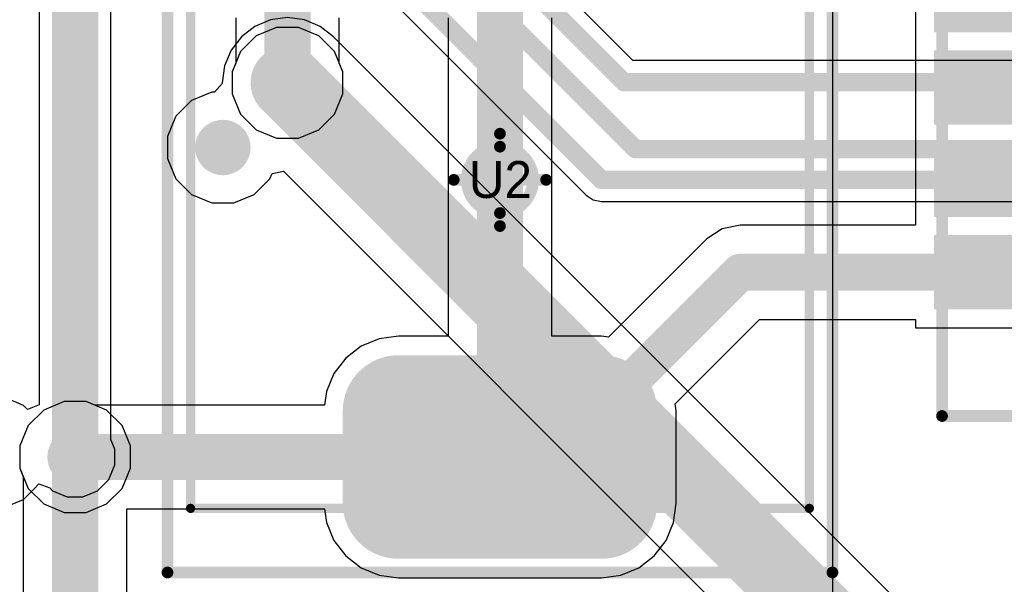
# Model space of a CAD drawing. Header units: millimetres. Extents: x -0.08 to 3.17, y -0.08 to 4.88.
# Tile 235 of 256: x 2.46 to 2.88, y 2.23 to 2.47. Entities that reach past the tile are written whole.
import ezdxf

# ---------------------------------------------------------------- set-up
doc = ezdxf.new("R2010")
doc.units = ezdxf.units.MM
doc.header["$MEASUREMENT"] = 0
for name, color, linetype in [('BottomLayer', 5, 'Continuous'), ('BottomOverlay', 54, 'Continuous'), ('Mechanical13', 56, 'Continuous'), ('Mechanical15', 56, 'Continuous'), ('Mechanical2', 216, 'Continuous'), ('MidLayer1', 16, 'Continuous'), ('MidLayer2', 76, 'Continuous'), ('MultiLayer', 9, 'Continuous'), ('TopLayer', 1, 'Continuous'), ('TopPaste', 8, 'Continuous'), ('TopSolder', 216, 'Continuous'), ('ViaHoleLayer', 16, 'Continuous')]:
    doc.layers.add(name, color=color, linetype=linetype)

# ---------------------------------------------------------------- blocks, each defined once
blk = doc.blocks.new('SPX1117M3_L_5_0_TR_F_________1_480')
at = {"layer": 'Mechanical13', "const_width": 0.00394}
for points in [[(-0.135, -0.13189), (-0.135, 0.13189)], [(0.14, 0.13189), (-0.135, 0.13189)], [(0.14, -0.13189), (0.14, 0.13189)], [(-0.135, -0.13189), (0.14, -0.13189)]]:
    blk.add_lwpolyline(points, dxfattribs=at)
at = {"layer": 'Mechanical13', "const_width": 0.00197}
for points in [[(-0.13598, 0.13189, 1), (-0.13402, 0.13189, 1)], [(-0.13598, 0.13189, 1), (-0.13402, 0.13189, 1)], [(0.13902, 0.13189, 1), (0.14098, 0.13189, 1)], [(0.13902, 0.13189, 1), (0.14098, 0.13189, 1)], [(-0.13598, -0.13189, 1), (-0.13402, -0.13189, 1)], [(-0.13598, -0.13189, 1), (-0.13402, -0.13189, 1)], [(0.13902, -0.13189, 1), (0.14098, -0.13189, 1)], [(0.13902, -0.13189, 1), (0.14098, -0.13189, 1)]]:
    blk.add_lwpolyline(points, format="xyb", close=True, dxfattribs=at)
at = {"layer": 'Mechanical13'}
blk.add_solid([(-0.135, 0.07002), (-0.075, 0.07002), (-0.135, 0.13191), (-0.075, 0.13191)], dxfattribs=at)
at = {"layer": 'Mechanical15', "const_width": 0.005}
for points in [[(-0.16732, -0.14173), (-0.16732, 0.14173)], [(0.16732, 0.14173), (-0.16732, 0.14173)], [(0.16732, -0.14173), (0.16732, 0.14173)], [(0, -0.01969), (0, 0.01969)], [(0.01969, 0), (-0.01969, 0)], [(0.16732, -0.14173), (-0.16732, -0.14173)]]:
    blk.add_lwpolyline(points, dxfattribs=at)
at = {"layer": 'Mechanical15'}
for points, const_width in [([(-0.16857, 0.14173, 1), (-0.16607, 0.14173, 1)], 0.0025), ([(-0.16857, 0.14173, 1), (-0.16607, 0.14173, 1)], 0.0025), ([(0.16607, 0.14173, 1), (0.16857, 0.14173, 1)], 0.0025), ([(0.16607, 0.14173, 1), (0.16857, 0.14173, 1)], 0.0025), ([(-0.00125, 0.01969, 1), (0.00125, 0.01969, 1)], 0.0025), ([(0.01414, 0, 1), (-0.01414, 0, 1)], 0.005), ([(-0.02093, 0, 1), (-0.01843, 0, 1)], 0.0025), ([(-0.01539, 0, 1), (-0.01289, 0, 1)], 0.0025), ([(0.01289, 0, 1), (0.01539, 0, 1)], 0.0025), ([(0.01844, 0, 1), (0.02094, 0, 1)], 0.0025), ([(-0.00125, -0.01969, 1), (0.00125, -0.01969, 1)], 0.0025), ([(-0.16857, -0.14173, 1), (-0.16607, -0.14173, 1)], 0.0025), ([(-0.16857, -0.14173, 1), (-0.16607, -0.14173, 1)], 0.0025), ([(0.16607, -0.14173, 1), (0.16857, -0.14173, 1)], 0.0025), ([(0.16607, -0.14173, 1), (0.16857, -0.14173, 1)], 0.0025)]:
    blk.add_lwpolyline(points, format="xyb", close=True, dxfattribs=dict(at, const_width=const_width))
at = {"layer": 'TopLayer'}
for points, const_width in [([(-0.15157, 0.10236, 1), (-0.13976, 0.10236, 1)], 0.01181), ([(-0.09646, 0.10236, 1), (-0.08465, 0.10236, 1)], 0.01181), ([(-0.15157, 0.07874, 1), (-0.13976, 0.07874, 1)], 0.01181), ([(-0.09646, 0.07874, 1), (-0.08465, 0.07874, 1)], 0.01181), ([(0.08858, 0.04331, 1), (0.10827, 0.04331, 1)], 0.01969), ([(0.12795, 0.04331, 1), (0.14764, 0.04331, 1)], 0.01969), ([(-0.15157, 0.01181, 1), (-0.13976, 0.01181, 1)], 0.01181), ([(-0.09646, 0.01181, 1), (-0.08465, 0.01181, 1)], 0.01181), ([(-0.15157, -0.01181, 1), (-0.13976, -0.01181, 1)], 0.01181), ([(-0.09646, -0.01181, 1), (-0.08465, -0.01181, 1)], 0.01181), ([(0.08858, -0.04331, 1), (0.10827, -0.04331, 1)], 0.01969), ([(0.12795, -0.04331, 1), (0.14764, -0.04331, 1)], 0.01969), ([(-0.15157, -0.07874, 1), (-0.13976, -0.07874, 1)], 0.01181), ([(-0.09646, -0.07874, 1), (-0.08465, -0.07874, 1)], 0.01181), ([(-0.15157, -0.10236, 1), (-0.13976, -0.10236, 1)], 0.01181), ([(-0.09646, -0.10236, 1), (-0.08465, -0.10236, 1)], 0.01181)]:
    blk.add_lwpolyline(points, format="xyb", close=True, dxfattribs=dict(at, const_width=const_width))
for points in [[(-0.09055, 0.06693), (-0.09055, 0.11417), (-0.14567, 0.06693), (-0.14567, 0.11417)], [(-0.07874, 0.07874), (-0.07874, 0.10236), (-0.15748, 0.07874), (-0.15748, 0.10236)], [(0.1378, -0.06299), (0.1378, 0.06299), (0.09843, -0.06299), (0.09843, 0.06299)], [(0.15748, -0.04331), (0.15748, 0.04331), (0.07874, -0.04331), (0.07874, 0.04331)], [(-0.09055, -0.02362), (-0.09055, 0.02362), (-0.14567, -0.02362), (-0.14567, 0.02362)], [(-0.07874, -0.01181), (-0.07874, 0.01181), (-0.15748, -0.01181), (-0.15748, 0.01181)], [(-0.09055, -0.11417), (-0.09055, -0.06693), (-0.14567, -0.11417), (-0.14567, -0.06693)], [(-0.07874, -0.10236), (-0.07874, -0.07874), (-0.15748, -0.10236), (-0.15748, -0.07874)]]:
    blk.add_solid(points, dxfattribs=at)
at = {"layer": 'TopPaste'}
for points, const_width in [([(-0.15157, 0.10236, 1), (-0.13976, 0.10236, 1)], 0.01181), ([(-0.09646, 0.10236, 1), (-0.08465, 0.10236, 1)], 0.01181), ([(-0.15157, 0.07874, 1), (-0.13976, 0.07874, 1)], 0.01181), ([(-0.09646, 0.07874, 1), (-0.08465, 0.07874, 1)], 0.01181), ([(0.08858, 0.04331, 1), (0.10827, 0.04331, 1)], 0.01969), ([(0.12795, 0.04331, 1), (0.14764, 0.04331, 1)], 0.01969), ([(-0.15157, 0.01181, 1), (-0.13976, 0.01181, 1)], 0.01181), ([(-0.09646, 0.01181, 1), (-0.08465, 0.01181, 1)], 0.01181), ([(-0.15157, -0.01181, 1), (-0.13976, -0.01181, 1)], 0.01181), ([(-0.09646, -0.01181, 1), (-0.08465, -0.01181, 1)], 0.01181), ([(0.08858, -0.04331, 1), (0.10827, -0.04331, 1)], 0.01969), ([(0.12795, -0.04331, 1), (0.14764, -0.04331, 1)], 0.01969), ([(-0.15157, -0.07874, 1), (-0.13976, -0.07874, 1)], 0.01181), ([(-0.09646, -0.07874, 1), (-0.08465, -0.07874, 1)], 0.01181), ([(-0.15157, -0.10236, 1), (-0.13976, -0.10236, 1)], 0.01181), ([(-0.09646, -0.10236, 1), (-0.08465, -0.10236, 1)], 0.01181)]:
    blk.add_lwpolyline(points, format="xyb", close=True, dxfattribs=dict(at, const_width=const_width))
for points in [[(-0.09055, 0.06693), (-0.09055, 0.11417), (-0.14567, 0.06693), (-0.14567, 0.11417)], [(-0.07874, 0.07874), (-0.07874, 0.10236), (-0.15748, 0.07874), (-0.15748, 0.10236)], [(0.1378, -0.06299), (0.1378, 0.06299), (0.09843, -0.06299), (0.09843, 0.06299)], [(0.15748, -0.04331), (0.15748, 0.04331), (0.07874, -0.04331), (0.07874, 0.04331)], [(-0.09055, -0.02362), (-0.09055, 0.02362), (-0.14567, -0.02362), (-0.14567, 0.02362)], [(-0.07874, -0.01181), (-0.07874, 0.01181), (-0.15748, -0.01181), (-0.15748, 0.01181)], [(-0.09055, -0.11417), (-0.09055, -0.06693), (-0.14567, -0.11417), (-0.14567, -0.06693)], [(-0.07874, -0.10236), (-0.07874, -0.07874), (-0.15748, -0.10236), (-0.15748, -0.07874)]]:
    blk.add_solid(points, dxfattribs=at)
at = {"layer": 'TopSolder'}
for points, const_width in [([(-0.15357, 0.10236, 1), (-0.13776, 0.10236, 1)], 0.01581), ([(-0.09846, 0.10236, 1), (-0.08265, 0.10236, 1)], 0.01581), ([(-0.15357, 0.07874, 1), (-0.13776, 0.07874, 1)], 0.01581), ([(-0.09846, 0.07874, 1), (-0.08265, 0.07874, 1)], 0.01581), ([(0.08658, 0.04331, 1), (0.11027, 0.04331, 1)], 0.02369), ([(0.12595, 0.04331, 1), (0.14964, 0.04331, 1)], 0.02369), ([(-0.15357, 0.01181, 1), (-0.13776, 0.01181, 1)], 0.01581), ([(-0.09846, 0.01181, 1), (-0.08265, 0.01181, 1)], 0.01581), ([(-0.15357, -0.01181, 1), (-0.13776, -0.01181, 1)], 0.01581), ([(-0.09846, -0.01181, 1), (-0.08265, -0.01181, 1)], 0.01581), ([(0.08658, -0.04331, 1), (0.11027, -0.04331, 1)], 0.02369), ([(0.12595, -0.04331, 1), (0.14964, -0.04331, 1)], 0.02369), ([(-0.15357, -0.07874, 1), (-0.13776, -0.07874, 1)], 0.01581), ([(-0.09846, -0.07874, 1), (-0.08265, -0.07874, 1)], 0.01581), ([(-0.15357, -0.10236, 1), (-0.13776, -0.10236, 1)], 0.01581), ([(-0.09846, -0.10236, 1), (-0.08265, -0.10236, 1)], 0.01581)]:
    blk.add_lwpolyline(points, format="xyb", close=True, dxfattribs=dict(at, const_width=const_width))
for points in [[(-0.09055, 0.06293), (-0.09055, 0.11817), (-0.14567, 0.06293), (-0.14567, 0.11817)], [(-0.07474, 0.07874), (-0.07474, 0.10236), (-0.16148, 0.07874), (-0.16148, 0.10236)], [(0.1378, -0.06699), (0.1378, 0.06699), (0.09843, -0.06699), (0.09843, 0.06699)], [(0.16148, -0.04331), (0.16148, 0.04331), (0.07474, -0.04331), (0.07474, 0.04331)], [(-0.09055, -0.02762), (-0.09055, 0.02762), (-0.14567, -0.02762), (-0.14567, 0.02762)], [(-0.07474, -0.01181), (-0.07474, 0.01181), (-0.16148, -0.01181), (-0.16148, 0.01181)], [(-0.09055, -0.11817), (-0.09055, -0.06293), (-0.14567, -0.11817), (-0.14567, -0.06293)], [(-0.07474, -0.10236), (-0.07474, -0.07874), (-0.16148, -0.10236), (-0.16148, -0.07874)]]:
    blk.add_solid(points, dxfattribs=at)
blk = doc.blocks.new('BM05B_SRSS_TB_551')
at = {"layer": 'Mechanical13', "const_width": 0.01}
for points in [[(-0.1328, 0.05799), (0.1328, 0.05799)], [(-0.1328, 0.05799), (-0.1328, -0.11)], [(0.1328, 0.05799), (0.1328, -0.11)], [(-0.1328, -0.11), (0.1328, -0.11)]]:
    blk.add_lwpolyline(points, dxfattribs=at)
at = {"layer": 'Mechanical13', "const_width": 0.005}
for points in [[(-0.1353, 0.05799, 1), (-0.1303, 0.05799, 1)], [(-0.1353, 0.05799, 1), (-0.1303, 0.05799, 1)], [(0.1303, 0.05799, 1), (0.1353, 0.05799, 1)], [(0.1303, 0.05799, 1), (0.1353, 0.05799, 1)], [(-0.1353, -0.11, 1), (-0.1303, -0.11, 1)], [(-0.1353, -0.11, 1), (-0.1303, -0.11, 1)], [(0.1303, -0.11, 1), (0.1353, -0.11, 1)], [(0.1303, -0.11, 1), (0.1353, -0.11, 1)]]:
    blk.add_lwpolyline(points, format="xyb", close=True, dxfattribs=at)
at = {"layer": 'Mechanical13'}
blk.add_solid([(-0.1328, 0.015), (-0.1, 0.015), (-0.1328, 0.05799), (-0.1, 0.05799)], dxfattribs=at)
at = {"layer": 'Mechanical15', "const_width": 0.005}
for points in [[(-0.14, 0.095), (-0.14, -0.11)], [(-0.14, 0.095), (0.14, 0.095)], [(0.14, 0.095), (0.14, -0.11)], [(0, 0.02), (0, -0.02)], [(-0.02, 0), (0.02, 0)], [(-0.14, -0.11), (0.14, -0.11)]]:
    blk.add_lwpolyline(points, dxfattribs=at)
at = {"layer": 'Mechanical15'}
for points, const_width in [([(-0.14125, 0.095, 1), (-0.13875, 0.095, 1)], 0.0025), ([(-0.14125, 0.095, 1), (-0.13875, 0.095, 1)], 0.0025), ([(0.13875, 0.095, 1), (0.14125, 0.095, 1)], 0.0025), ([(0.13875, 0.095, 1), (0.14125, 0.095, 1)], 0.0025), ([(-0.00125, 0.02, 1), (0.00125, 0.02, 1)], 0.0025), ([(0.014142, 0, 1), (-0.014142, 0, 1)], 0.005), ([(-0.02125, 0, 1), (-0.01875, 0, 1)], 0.0025), ([(-0.015392, 0, 1), (-0.012892, 0, 1)], 0.0025), ([(0.012892, 0, 1), (0.015392, 0, 1)], 0.0025), ([(0.01875, 0, 1), (0.02125, 0, 1)], 0.0025), ([(-0.00125, -0.02, 1), (0.00125, -0.02, 1)], 0.0025), ([(-0.14125, -0.11, 1), (-0.13875, -0.11, 1)], 0.0025), ([(-0.14125, -0.11, 1), (-0.13875, -0.11, 1)], 0.0025), ([(0.13875, -0.11, 1), (0.14125, -0.11, 1)], 0.0025), ([(0.13875, -0.11, 1), (0.14125, -0.11, 1)], 0.0025)]:
    blk.add_lwpolyline(points, format="xyb", close=True, dxfattribs=dict(at, const_width=const_width))
at = {"layer": 'TopLayer'}
for points in [[(-0.06693, 0.09449), (-0.09055, 0.09449), (-0.06693, 0.03347), (-0.09055, 0.03347)], [(-0.02756, 0.09449), (-0.05118, 0.09449), (-0.02756, 0.03347), (-0.05118, 0.03347)], [(0.01181, 0.09449), (-0.01181, 0.09449), (0.01181, 0.03347), (-0.01181, 0.03347)], [(0.05118, 0.09449), (0.02756, 0.09449), (0.05118, 0.03347), (0.02756, 0.03347)], [(0.09055, 0.09449), (0.06693, 0.09449), (0.09055, 0.03347), (0.06693, 0.03347)], [(-0.10638, -0.039565), (-0.15362, -0.039565), (-0.10638, -0.110435), (-0.15362, -0.110435)], [(0.15362, -0.039565), (0.10638, -0.039565), (0.15362, -0.110435), (0.10638, -0.110435)]]:
    blk.add_solid(points, dxfattribs=at)
at = {"layer": 'TopPaste'}
for points in [[(-0.06693, 0.09449), (-0.09055, 0.09449), (-0.06693, 0.03347), (-0.09055, 0.03347)], [(-0.02756, 0.09449), (-0.05118, 0.09449), (-0.02756, 0.03347), (-0.05118, 0.03347)], [(0.01181, 0.09449), (-0.01181, 0.09449), (0.01181, 0.03347), (-0.01181, 0.03347)], [(0.05118, 0.09449), (0.02756, 0.09449), (0.05118, 0.03347), (0.02756, 0.03347)], [(0.09055, 0.09449), (0.06693, 0.09449), (0.09055, 0.03347), (0.06693, 0.03347)], [(-0.10638, -0.039565), (-0.15362, -0.039565), (-0.10638, -0.110435), (-0.15362, -0.110435)], [(0.15362, -0.039565), (0.10638, -0.039565), (0.15362, -0.110435), (0.10638, -0.110435)]]:
    blk.add_solid(points, dxfattribs=at)
at = {"layer": 'TopSolder'}
for points in [[(-0.06293, 0.09849), (-0.09455, 0.09849), (-0.06293, 0.02947), (-0.09455, 0.02947)], [(-0.02356, 0.09849), (-0.05518, 0.09849), (-0.02356, 0.02947), (-0.05518, 0.02947)], [(0.01581, 0.09849), (-0.01581, 0.09849), (0.01581, 0.02947), (-0.01581, 0.02947)], [(0.05518, 0.09849), (0.02356, 0.09849), (0.05518, 0.02947), (0.02356, 0.02947)], [(0.09455, 0.09849), (0.06293, 0.09849), (0.09455, 0.02947), (0.06293, 0.02947)], [(-0.10238, -0.035565), (-0.15762, -0.035565), (-0.10238, -0.114435), (-0.15762, -0.114435)], [(0.15762, -0.035565), (0.10238, -0.035565), (0.15762, -0.114435), (0.10238, -0.114435)]]:
    blk.add_solid(points, dxfattribs=at)

msp = doc.modelspace()

# ---------------------------------------------------------------- linework, layer by layer
at = {"layer": 'BottomLayer'}
for p, q in [((2.57403, 2.46653), (2.56534, 2.46294)), ((2.58342, 2.46653), (2.57403, 2.46653)), ((2.59211, 2.46294), (2.58342, 2.46653)), ((2.56534, 2.46294), (2.5587, 2.45629)), ((2.59875, 2.45629), (2.59211, 2.46294)), ((2.5587, 2.45629), (2.5551, 2.44761)), ((2.60235, 2.44761), (2.59875, 2.45629)), ((2.5551, 2.44761), (2.5551, 2.43821)), ((2.60235, 2.43821), (2.60235, 2.44761)), ((2.5551, 2.43821), (2.5587, 2.42953)), ((2.59875, 2.42953), (2.60235, 2.43821)), ((2.5587, 2.42953), (2.56534, 2.42289)), ((2.59211, 2.42289), (2.59875, 2.42953)), ((2.56534, 2.42289), (2.57403, 2.41929)), ((2.58342, 2.41929), (2.59211, 2.42289)), ((2.57403, 2.41929), (2.58342, 2.41929)), ((2.48347, 2.30709), (2.47479, 2.30349)), ((2.49287, 2.30709), (2.48347, 2.30709)), ((2.50155, 2.30349), (2.49287, 2.30709)), ((2.47479, 2.30349), (2.46815, 2.29685)), ((2.5082, 2.29685), (2.50155, 2.30349)), ((2.46815, 2.29685), (2.46455, 2.28816)), ((2.5118, 2.28816), (2.5082, 2.29685)), ((2.46455, 2.28816), (2.46455, 2.27877)), ((2.5118, 2.27877), (2.5118, 2.28816)), ((2.46455, 2.27877), (2.46815, 2.27008)), ((2.5082, 2.27008), (2.5118, 2.27877)), ((2.46815, 2.27008), (2.47479, 2.26344)), ((2.50155, 2.26344), (2.5082, 2.27008)), ((2.47479, 2.26344), (2.48347, 2.25984)), ((2.49287, 2.25984), (2.50155, 2.26344)), ((2.48347, 2.25984), (2.49287, 2.25984))]:
    msp.add_line(p, q, dxfattribs=at)
at = {"layer": 'BottomLayer', "const_width": 0.01181}
for points in [[(2.57282, 2.44291, 1), (2.58463, 2.44291, 1)], [(2.54526, 2.41535, 1), (2.55707, 2.41535, 1)], [(2.48227, 2.28346, 1), (2.49408, 2.28346, 1)]]:
    msp.add_lwpolyline(points, format="xyb", close=True, dxfattribs=at)
at = {"layer": 'BottomOverlay'}
msp.add_line((2.81115, -0.00158), (2.81115, 2.7334), dxfattribs=at)
at = {"layer": 'MidLayer1'}
for p, q in [((2.57403, 2.46653), (2.56534, 2.46294)), ((2.58342, 2.46653), (2.57403, 2.46653)), ((2.59211, 2.46294), (2.58342, 2.46653)), ((2.56534, 2.46294), (2.5587, 2.45629)), ((2.59875, 2.45629), (2.59211, 2.46294)), ((2.5587, 2.45629), (2.5551, 2.44761)), ((2.60235, 2.44761), (2.59875, 2.45629)), ((2.5551, 2.44761), (2.5551, 2.43821)), ((2.60235, 2.43821), (2.60235, 2.44761)), ((2.5551, 2.43821), (2.5587, 2.42953)), ((2.59875, 2.42953), (2.60235, 2.43821)), ((2.5587, 2.42953), (2.56534, 2.42289)), ((2.59211, 2.42289), (2.59875, 2.42953)), ((2.56534, 2.42289), (2.57403, 2.41929)), ((2.58342, 2.41929), (2.59211, 2.42289)), ((2.57403, 2.41929), (2.58342, 2.41929)), ((2.48347, 2.30709), (2.47479, 2.30349)), ((2.49287, 2.30709), (2.48347, 2.30709)), ((2.50155, 2.30349), (2.49287, 2.30709)), ((2.47479, 2.30349), (2.46815, 2.29685)), ((2.5082, 2.29685), (2.50155, 2.30349)), ((2.46815, 2.29685), (2.46455, 2.28816)), ((2.5118, 2.28816), (2.5082, 2.29685)), ((2.46455, 2.28816), (2.46455, 2.27877)), ((2.5118, 2.27877), (2.5118, 2.28816)), ((2.46455, 2.27877), (2.46815, 2.27008)), ((2.5082, 2.27008), (2.5118, 2.27877)), ((2.46815, 2.27008), (2.47479, 2.26344)), ((2.50155, 2.26344), (2.5082, 2.27008)), ((2.47479, 2.26344), (2.48347, 2.25984)), ((2.49287, 2.25984), (2.50155, 2.26344)), ((2.48347, 2.25984), (2.49287, 2.25984))]:
    msp.add_line(p, q, dxfattribs=at)
at = {"layer": 'MidLayer1', "const_width": 0.01181}
for points in [[(2.57282, 2.44291, 1), (2.58463, 2.44291, 1)], [(2.54526, 2.41535, 1), (2.55707, 2.41535, 1)], [(2.48227, 2.28346, 1), (2.49408, 2.28346, 1)]]:
    msp.add_lwpolyline(points, format="xyb", close=True, dxfattribs=at)
at = {"layer": 'MidLayer2'}
for p, q in [((2.72599, 2.45242), (2.40801, 2.7704)), ((2.37246, 2.72865), (2.70607, 2.39505)), ((2.50343, 2.29088), (2.50343, 2.58071)), ((2.47292, 2.57439), (2.47292, 2.30573)), ((2.57153, 2.46976), (2.56483, 2.46698)), ((2.57872, 2.47071), (2.57153, 2.46976)), ((2.58592, 2.46976), (2.57872, 2.47071)), ((2.59262, 2.46698), (2.58592, 2.46976)), ((2.56483, 2.46698), (2.55907, 2.46257)), ((2.59838, 2.46257), (2.59262, 2.46698)), ((2.55907, 2.46257), (2.55465, 2.45681)), ((2.86216, 2.19879), (2.59838, 2.46257)), ((2.55465, 2.45681), (2.55187, 2.45011)), ((2.92848, 2.45242), (2.72599, 2.45242)), ((2.55187, 2.45011), (2.55093, 2.44291)), ((2.54647, 2.43897), (2.53778, 2.43538)), ((2.54765, 2.43897), (2.54647, 2.43897)), ((2.55095, 2.44273), (2.54765, 2.43897)), ((2.55093, 2.44291), (2.55095, 2.44273)), ((2.53778, 2.43538), (2.53114, 2.42873)), ((2.53114, 2.42873), (2.52754, 2.42005)), ((2.52754, 2.42005), (2.52754, 2.41065)), ((2.52754, 2.41065), (2.53114, 2.40197)), ((2.57215, 2.40429), (2.57706, 2.40527)), ((2.57706, 2.40527), (2.81471, 2.16762)), ((2.53114, 2.40197), (2.53778, 2.39533)), ((2.56455, 2.39533), (2.57119, 2.40197)), ((2.57119, 2.40197), (2.57215, 2.40429)), ((2.53778, 2.39533), (2.54647, 2.39173)), ((2.55586, 2.39173), (2.56455, 2.39533)), ((2.70607, 2.39505), (2.70607, 2.39505)), ((2.70607, 2.39505), (2.70907, 2.39305)), ((2.70907, 2.39305), (2.7126, 2.39234)), ((2.54647, 2.39173), (2.55586, 2.39173)), ((2.7126, 2.39234), (2.95007, 2.39234)), ((2.46612, 2.30546), (2.45744, 2.30905)), ((2.46792, 2.30366), (2.46612, 2.30546)), ((2.47292, 2.30573), (2.46792, 2.30366)), ((2.5051, 2.28683), (2.50343, 2.29088)), ((2.5051, 2.2801), (2.5051, 2.28683)), ((2.50252, 2.27387), (2.5051, 2.2801)), ((2.47094, 2.27022), (2.47277, 2.27205)), ((2.47277, 2.27205), (2.47744, 2.27026)), ((2.49776, 2.26911), (2.50252, 2.27387)), ((2.46612, 2.26541), (2.47094, 2.27022)), ((2.47744, 2.27026), (2.47858, 2.26911)), ((2.47858, 2.26911), (2.48481, 2.26654)), ((2.49154, 2.26654), (2.49776, 2.26911)), ((2.45744, 2.26181), (2.46612, 2.26541)), ((2.48481, 2.26654), (2.49154, 2.26654))]:
    msp.add_line(p, q, dxfattribs=at)
for points, const_width in [([(2.40148, 2.76387), (2.72217, 2.44319)], 0.00787), ([(2.39085, 2.75088), (2.72705, 2.41468)], 0.00787), ([(2.37629, 2.73789), (2.7126, 2.40157)], 0.00787), ([(2.48817, 2.28346), (2.48817, 2.58071)], 0.01969), ([(2.57872, 2.44291), (2.8425, 2.17913)], 0.0315), ([(2.72217, 2.44319), (2.9387, 2.44319)], 0.00787), ([(2.72705, 2.41468), (2.94419, 2.41468)], 0.00787), ([(2.7126, 2.40157), (2.96457, 2.40157)], 0.00787)]:
    msp.add_lwpolyline(points, dxfattribs=dict(at, const_width=const_width))
for points, const_width in [([(2.57085, 2.44291, 1), (2.5866, 2.44291, 1)], 0.01575), ([(2.57282, 2.44291, 1), (2.58463, 2.44291, 1)], 0.01181), ([(2.7202, 2.44319, 1), (2.72413, 2.44319, 1)], 0.00394), ([(2.7202, 2.44319, 1), (2.72413, 2.44319, 1)], 0.00394), ([(2.54526, 2.41535, 1), (2.55707, 2.41535, 1)], 0.01181), ([(2.72508, 2.41468, 1), (2.72902, 2.41468, 1)], 0.00394), ([(2.72508, 2.41468, 1), (2.72902, 2.41468, 1)], 0.00394), ([(2.71063, 2.40157, 1), (2.71457, 2.40157, 1)], 0.00394), ([(2.71063, 2.40157, 1), (2.71457, 2.40157, 1)], 0.00394), ([(2.48227, 2.28346, 1), (2.49408, 2.28346, 1)], 0.01181), ([(2.48325, 2.28346, 1), (2.49309, 2.28346, 1)], 0.00984)]:
    msp.add_lwpolyline(points, format="xyb", close=True, dxfattribs=dict(at, const_width=const_width))
at = {"layer": 'MultiLayer', "const_width": 0.01181}
for points in [[(2.57282, 2.44291, 1), (2.58463, 2.44291, 1)], [(2.54526, 2.41535, 1), (2.55707, 2.41535, 1)], [(2.48227, 2.28346, 1), (2.49408, 2.28346, 1)]]:
    msp.add_lwpolyline(points, format="xyb", close=True, dxfattribs=at)
at = {"layer": 'TopLayer'}
for p, q in [((2.84645, 2.50394), (2.84645, 2.45669)), ((2.55665, 2.47058), (2.55665, 2.45136)), ((2.60081, 2.45132), (2.60081, 2.47057)), ((2.64721, 2.47058), (2.64721, 2.33492)), ((2.69137, 2.33492), (2.69137, 2.47058)), ((2.84645, 2.45669), (2.84645, 2.41732)), ((2.55665, 2.45136), (2.5551, 2.44761)), ((2.5551, 2.44761), (2.5551, 2.43821)), ((2.60235, 2.44761), (2.60081, 2.45132)), ((2.60235, 2.43821), (2.60235, 2.44761)), ((2.5551, 2.43821), (2.5587, 2.42953)), ((2.59875, 2.42953), (2.60235, 2.43821)), ((2.5587, 2.42953), (2.56534, 2.42289)), ((2.59211, 2.42289), (2.59875, 2.42953)), ((2.56534, 2.42289), (2.57403, 2.41929)), ((2.58342, 2.41929), (2.59211, 2.42289)), ((2.57403, 2.41929), (2.58342, 2.41929)), ((2.84645, 2.41732), (2.84645, 2.38228)), ((2.76397, 2.38075), (2.75746, 2.3764)), ((2.77165, 2.38228), (2.76397, 2.38075)), ((2.84645, 2.38228), (2.77165, 2.38228)), ((2.75746, 2.3764), (2.71559, 2.33452)), ((2.74397, 2.30614), (2.77997, 2.34213)), ((2.77997, 2.34213), (2.84645, 2.34213)), ((2.84645, 2.34213), (2.84645, 2.33858)), ((2.84645, 2.33858), (2.9311, 2.33858)), ((2.62598, 2.33492), (2.61776, 2.33384)), ((2.64721, 2.33492), (2.62598, 2.33492)), ((2.7126, 2.33492), (2.69137, 2.33492)), ((2.71559, 2.33452), (2.7126, 2.33492)), ((2.6101, 2.33066), (2.60352, 2.32561)), ((2.61776, 2.33384), (2.6101, 2.33066)), ((2.60352, 2.32561), (2.59847, 2.31903)), ((2.59847, 2.31903), (2.5953, 2.31137)), ((2.5953, 2.31137), (2.59453, 2.30554)), ((2.48347, 2.30709), (2.47479, 2.30349)), ((2.49287, 2.30709), (2.48347, 2.30709)), ((2.4966, 2.30554), (2.49287, 2.30709)), ((2.59453, 2.30554), (2.4966, 2.30554)), ((2.74437, 2.30315), (2.74397, 2.30614)), ((2.47479, 2.30349), (2.46815, 2.29685)), ((2.74437, 2.26378), (2.74437, 2.30315)), ((2.46815, 2.29685), (2.46455, 2.28816)), ((2.46455, 2.28816), (2.46455, 2.27877)), ((2.46455, 2.27877), (2.4661, 2.27504)), ((2.4661, 2.27504), (2.4661, 2.09618)), ((2.74328, 2.25556), (2.74437, 2.26378)), ((2.51025, 2.16951), (2.51025, 2.26139)), ((2.51025, 2.26139), (2.59453, 2.26139)), ((2.59453, 2.26139), (2.5953, 2.25556)), ((2.5953, 2.25556), (2.59847, 2.2479)), ((2.74011, 2.2479), (2.74328, 2.25556)), ((2.59847, 2.2479), (2.60352, 2.24132)), ((2.73506, 2.24132), (2.74011, 2.2479)), ((2.60352, 2.24132), (2.6101, 2.23627)), ((2.72848, 2.23627), (2.73506, 2.24132)), ((2.6101, 2.23627), (2.61776, 2.23309)), ((2.72082, 2.23309), (2.72848, 2.23627)), ((2.61776, 2.23309), (2.62598, 2.23201)), ((2.62598, 2.23201), (2.7126, 2.23201)), ((2.7126, 2.23201), (2.72082, 2.23309))]:
    msp.add_line(p, q, dxfattribs=at)
for points, const_width in [([(2.57873, 2.44292), (2.57873, 2.51968)], 0.01969), ([(2.66929, 2.28346), (2.66929, 2.51968)], 0.01969), ([(2.57872, 2.44291), (2.57873, 2.44292)], 0.01969), ([(2.69291, 2.28346), (2.77165, 2.3622)], 0.01575), ([(2.77165, 2.3622), (2.88878, 2.3622)], 0.01575), ([(2.48817, 2.28346), (2.66929, 2.28346)], 0.01969), ([(2.48817, 2.09618), (2.48817, 2.28346)], 0.01969), ([(2.66929, 2.28346), (2.69291, 2.28346)], 0.01575)]:
    msp.add_lwpolyline(points, dxfattribs=dict(at, const_width=const_width))
for points, const_width in [([(2.57282, 2.44291, 1), (2.58463, 2.44291, 1)], 0.01181), ([(2.5738, 2.44291, 1), (2.58365, 2.44291, 1)], 0.00984), ([(2.57381, 2.44292, 1), (2.58365, 2.44292, 1)], 0.00984), ([(2.57381, 2.44292, 1), (2.58365, 2.44292, 1)], 0.00984), ([(2.54526, 2.41535, 1), (2.55707, 2.41535, 1)], 0.01181), ([(2.76772, 2.3622, 1), (2.77559, 2.3622, 1)], 0.00787), ([(2.76772, 2.3622, 1), (2.77559, 2.3622, 1)], 0.00787), ([(2.88484, 2.3622, 1), (2.89271, 2.3622, 1)], 0.00787), ([(2.48227, 2.28346, 1), (2.49408, 2.28346, 1)], 0.01181), ([(2.48325, 2.28346, 1), (2.49309, 2.28346, 1)], 0.00984), ([(2.48325, 2.28346, 1), (2.49309, 2.28346, 1)], 0.00984), ([(2.66437, 2.28346, 1), (2.67421, 2.28346, 1)], 0.00984), ([(2.66437, 2.28346, 1), (2.67421, 2.28346, 1)], 0.00984), ([(2.66535, 2.28346, 1), (2.67323, 2.28346, 1)], 0.00787), ([(2.68898, 2.28346, 1), (2.69685, 2.28346, 1)], 0.00787), ([(2.68898, 2.28346, 1), (2.69685, 2.28346, 1)], 0.00787)]:
    msp.add_lwpolyline(points, format="xyb", close=True, dxfattribs=dict(at, const_width=const_width))
at = {"layer": 'ViaHoleLayer', "const_width": 0.00591}
for points in [[(2.57577, 2.44291, 1), (2.58168, 2.44291, 1)], [(2.54821, 2.41535, 1), (2.55412, 2.41535, 1)], [(2.48522, 2.28346, 1), (2.49113, 2.28346, 1)]]:
    msp.add_lwpolyline(points, format="xyb", close=True, dxfattribs=at)

# ---------------------------------------------------------------- block references
for name, p, rotation in [('BM05B_SRSS_TB_551', (2.95276, 2.44094), 90), ('SPX1117M3_L_5_0_TR_F_________1_480', (2.66929, 2.40157), 270)]:
    msp.add_blockref(name, p, dxfattribs=dict(rotation=rotation))

# ---------------------------------------------------------------- texts
at = {"layer": 'Mechanical2'}
msp.add_text('U2', height=0.015748, dxfattribs=at).set_placement((2.65602, 2.39384))

doc.saveas('drawing.dxf')
